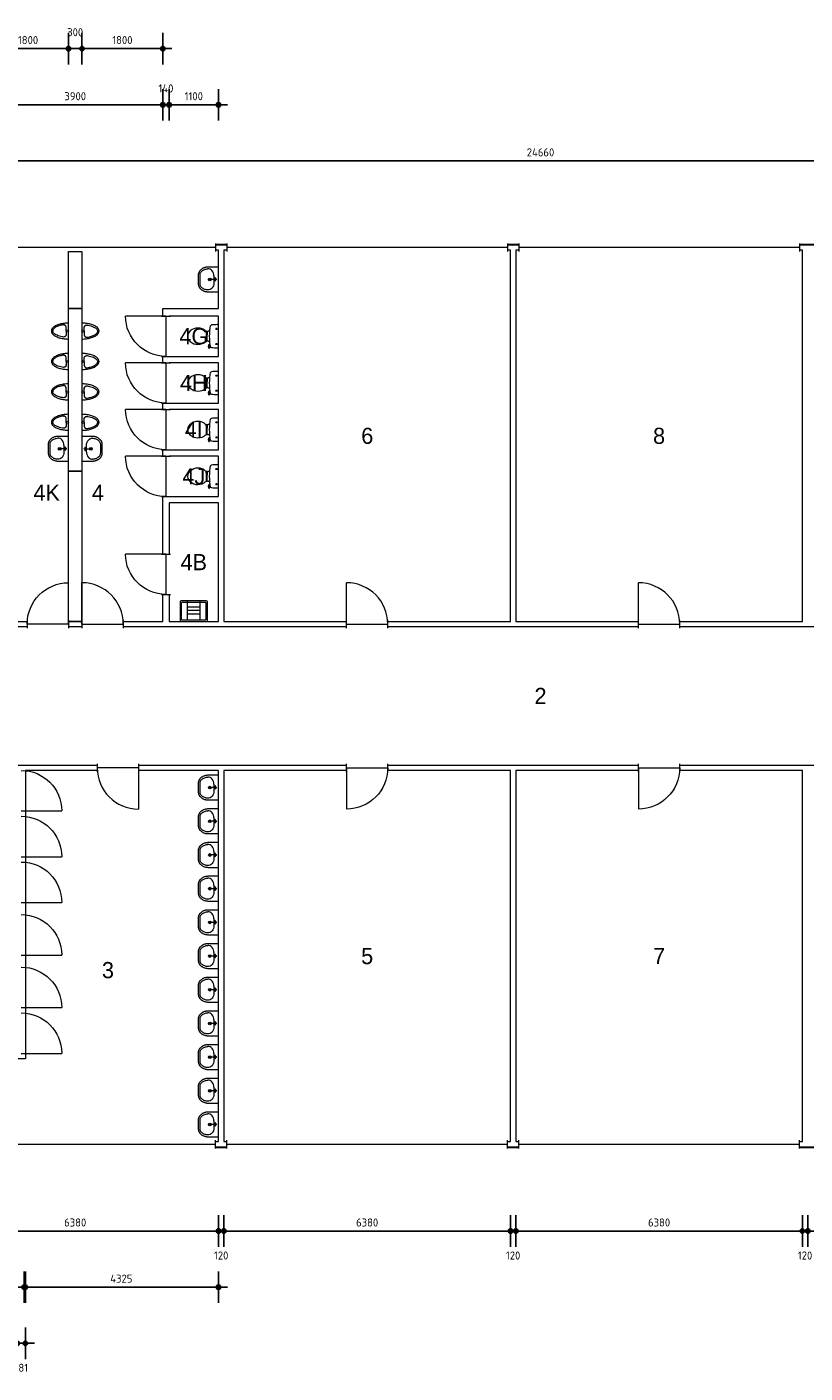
# Model space of a CAD drawing. Header units: millimetres. Extents: x 362177 to 5000048, y 157834 to 733119.
# Tile 63 of 152: x 646963 to 664288, y 286785 to 316762. Entities that reach past the tile are written whole.
import ezdxf
from ezdxf.enums import TextEntityAlignment as Align

# ---------------------------------------------------------------- set-up
doc = ezdxf.new("R2010")
doc.units = ezdxf.units.MM
doc.set_wipeout_variables(frame=1)
doc.layers.get('DEFPOINTS').update_dxf_attribs({"color": 255})
doc.layers.add('A--M$1A-_F123-', color=1, linetype='Continuous')
for name, color, linetype, lineweight in [('X-L21_C_buitenwanden', 7, 'Continuous', 30), ('X-L22_C_binnenwand', 7, 'Continuous', 13), ('X-L28_C_eiland ruimte', 7, 'Continuous', 13), ('X-L31_C_buitenwandopening', 1, 'Continuous', 5), ('X-L32_C_binnenwandopeningen', 3, 'Continuous', 5), ('X-L74_C_sanitair', 5, 'Continuous', 5), ('X-T22_C_ruimtelabel', 7, 'Continuous', 5)]:
    doc.layers.add(name, color=color, linetype=linetype, lineweight=lineweight)
doc.styles.add('ALFA-0_18', font='iso3098.shx', dxfattribs={"height": 180})
doc.dimstyles.new('ALFA-0_18', dxfattribs={"dimscale": 100, "dimtxt": 0.18, "dimasz": 1, "dimexe": 1.25, "dimexo": 0.625, "dimgap": 1, "dimtad": 1, "dimdec": 0, "dimzin": 0, "dimdsep": 46, "dimtxsty": 'ALFA-0_18', "dimblk": 'diminfradot', "dimblk1": 'diminfradot', "dimblk2": 'diminfradot', "dimsah": 1, "dimcen": 2.5, "dimse1": 1, "dimse2": 1, "dimclrd": 141, "dimclrt": 1, "dimadec": 0, "dimazin": 0, "dimtfac": 1, "dimtmove": 2, "dimatfit": 3, "dimldrblk": 'diminfrapyl', "dimfxl": 1, "dimtolj": 1, "dimtzin": 0, "dimarcsym": 0})

# ---------------------------------------------------------------- blocks, each defined once
blk = doc.blocks.new('diminfradot')
at = {"color": 0}
for p, q in [((0, -3.5), (0, 3.5)), ((-2, 0), (2, 0))]:
    blk.add_line(p, q, dxfattribs=at)
for radius in [0.5, 0.25]:
    blk.add_circle((0, 0), radius, dxfattribs=at)
blk = doc.blocks.new('*D785')
at = {"layer": 'A--M$1A-_F123-', "color": 141, "lineweight": -2, "transparency": 16777216}
blk.add_line((644948, 289948), (651128, 289948), dxfattribs=at)
at = {"layer": 'DEFPOINTS', "color": 0, "transparency": 16777216}
for p in [(644848, 291939), (651228, 291939), (651228, 289948)]:
    blk.add_point(p, dxfattribs=at)
at = {"layer": 'A--M$1A-_F123-', "color": 141, "lineweight": -2, "transparency": 16777216, "xscale": 100, "yscale": 100, "zscale": 100, "rotation": 180}
blk.add_blockref('diminfradot', (644848, 289948), dxfattribs=at)
at = {"layer": 'A--M$1A-_F123-', "color": 141, "lineweight": -2, "transparency": 16777216, "xscale": 100, "yscale": 100, "zscale": 100}
blk.add_blockref('diminfradot', (651228, 289948), dxfattribs=at)
at = {"layer": 'A--M$1A-_F123-', "color": 1, "transparency": 16777216, "insert": (648038, 290138), "char_height": 180, "attachment_point": 5, "style": 'ALFA-0_18'}
blk.add_mtext('\\A1;6380', dxfattribs=at)
blk = doc.blocks.new('diminfrapyl')
at = {"color": 0}
blk.add_solid([(0, 0), (-4, 0.7), (-4, -0.7)], dxfattribs=at)
blk = doc.blocks.new('*D786')
at = {"layer": 'A--M$1A-_F123-', "color": 141, "lineweight": -2, "transparency": 16777216}
for p, q in [((651128, 289948), (651028, 289948)), ((651228, 289948), (651348, 289948)), ((651448, 289948), (651548, 289948))]:
    blk.add_line(p, q, dxfattribs=at)
at = {"layer": 'DEFPOINTS', "color": 0, "transparency": 16777216}
for p in [(651228, 291939), (651348, 291939), (651348, 289948)]:
    blk.add_point(p, dxfattribs=at)
at = {"layer": 'A--M$1A-_F123-', "color": 141, "lineweight": -2, "transparency": 16777216, "xscale": 100, "yscale": 100, "zscale": 100}
blk.add_blockref('diminfradot', (651228, 289948), dxfattribs=at)
at = {"layer": 'A--M$1A-_F123-', "color": 141, "lineweight": -2, "transparency": 16777216, "xscale": 100, "yscale": 100, "zscale": 100, "rotation": 180}
blk.add_blockref('diminfradot', (651348, 289948), dxfattribs=at)
at = {"layer": 'A--M$1A-_F123-', "color": 1, "transparency": 16777216, "insert": (651288, 289403), "char_height": 180, "attachment_point": 5, "style": 'ALFA-0_18'}
blk.add_mtext('\\A1;120', dxfattribs=at)
blk = doc.blocks.new('*D787')
at = {"layer": 'A--M$1A-_F123-', "color": 141, "lineweight": -2, "transparency": 16777216}
blk.add_line((651448, 289948), (657628, 289948), dxfattribs=at)
at = {"layer": 'DEFPOINTS', "color": 0, "transparency": 16777216}
for p in [(651348, 291939), (657728, 291939), (657728, 289948)]:
    blk.add_point(p, dxfattribs=at)
at = {"layer": 'A--M$1A-_F123-', "color": 141, "lineweight": -2, "transparency": 16777216, "xscale": 100, "yscale": 100, "zscale": 100, "rotation": 180}
blk.add_blockref('diminfradot', (651348, 289948), dxfattribs=at)
at = {"layer": 'A--M$1A-_F123-', "color": 141, "lineweight": -2, "transparency": 16777216, "xscale": 100, "yscale": 100, "zscale": 100}
blk.add_blockref('diminfradot', (657728, 289948), dxfattribs=at)
at = {"layer": 'A--M$1A-_F123-', "color": 1, "transparency": 16777216, "insert": (654538, 290138), "char_height": 180, "attachment_point": 5, "style": 'ALFA-0_18'}
blk.add_mtext('\\A1;6380', dxfattribs=at)
blk = doc.blocks.new('*D788')
at = {"layer": 'A--M$1A-_F123-', "color": 141, "lineweight": -2, "transparency": 16777216}
for p, q in [((657628, 289948), (657528, 289948)), ((657728, 289948), (657848, 289948)), ((657948, 289948), (658048, 289948))]:
    blk.add_line(p, q, dxfattribs=at)
at = {"layer": 'DEFPOINTS', "color": 0, "transparency": 16777216}
for p in [(657728, 291939), (657848, 291939), (657848, 289948)]:
    blk.add_point(p, dxfattribs=at)
at = {"layer": 'A--M$1A-_F123-', "color": 141, "lineweight": -2, "transparency": 16777216, "xscale": 100, "yscale": 100, "zscale": 100}
blk.add_blockref('diminfradot', (657728, 289948), dxfattribs=at)
at = {"layer": 'A--M$1A-_F123-', "color": 141, "lineweight": -2, "transparency": 16777216, "xscale": 100, "yscale": 100, "zscale": 100, "rotation": 180}
blk.add_blockref('diminfradot', (657848, 289948), dxfattribs=at)
at = {"layer": 'A--M$1A-_F123-', "color": 1, "transparency": 16777216, "insert": (657788, 289403), "char_height": 180, "attachment_point": 5, "style": 'ALFA-0_18'}
blk.add_mtext('\\A1;120', dxfattribs=at)
blk = doc.blocks.new('*D789')
at = {"layer": 'A--M$1A-_F123-', "color": 141, "lineweight": -2, "transparency": 16777216}
blk.add_line((657948, 289948), (664128, 289948), dxfattribs=at)
at = {"layer": 'DEFPOINTS', "color": 0, "transparency": 16777216}
for p in [(657848, 291939), (664228, 291939), (664228, 289948)]:
    blk.add_point(p, dxfattribs=at)
at = {"layer": 'A--M$1A-_F123-', "color": 141, "lineweight": -2, "transparency": 16777216, "xscale": 100, "yscale": 100, "zscale": 100, "rotation": 180}
blk.add_blockref('diminfradot', (657848, 289948), dxfattribs=at)
at = {"layer": 'A--M$1A-_F123-', "color": 141, "lineweight": -2, "transparency": 16777216, "xscale": 100, "yscale": 100, "zscale": 100}
blk.add_blockref('diminfradot', (664228, 289948), dxfattribs=at)
at = {"layer": 'A--M$1A-_F123-', "color": 1, "transparency": 16777216, "insert": (661038, 290138), "char_height": 180, "attachment_point": 5, "style": 'ALFA-0_18'}
blk.add_mtext('\\A1;6380', dxfattribs=at)
blk = doc.blocks.new('*D790')
at = {"layer": 'A--M$1A-_F123-', "color": 141, "lineweight": -2, "transparency": 16777216}
for p, q in [((664128, 289948), (664028, 289948)), ((664228, 289948), (664348, 289948)), ((664448, 289948), (664548, 289948))]:
    blk.add_line(p, q, dxfattribs=at)
at = {"layer": 'DEFPOINTS', "color": 0, "transparency": 16777216}
for p in [(664228, 291939), (664348, 291939), (664348, 289948)]:
    blk.add_point(p, dxfattribs=at)
at = {"layer": 'A--M$1A-_F123-', "color": 141, "lineweight": -2, "transparency": 16777216, "xscale": 100, "yscale": 100, "zscale": 100}
blk.add_blockref('diminfradot', (664228, 289948), dxfattribs=at)
at = {"layer": 'A--M$1A-_F123-', "color": 141, "lineweight": -2, "transparency": 16777216, "xscale": 100, "yscale": 100, "zscale": 100, "rotation": 180}
blk.add_blockref('diminfradot', (664348, 289948), dxfattribs=at)
at = {"layer": 'A--M$1A-_F123-', "color": 1, "transparency": 16777216, "insert": (664288, 289403), "char_height": 180, "attachment_point": 5, "style": 'ALFA-0_18'}
blk.add_mtext('\\A1;120', dxfattribs=at)
blk = doc.blocks.new('*D791')
at = {"layer": 'A--M$1A-_F123-', "color": 141, "lineweight": -2, "transparency": 16777216}
blk.add_line((664448, 289948), (670628, 289948), dxfattribs=at)
at = {"layer": 'DEFPOINTS', "color": 0, "transparency": 16777216}
for p in [(664348, 291939), (670728, 291939), (670728, 289948)]:
    blk.add_point(p, dxfattribs=at)
at = {"layer": 'A--M$1A-_F123-', "color": 141, "lineweight": -2, "transparency": 16777216, "xscale": 100, "yscale": 100, "zscale": 100, "rotation": 180}
blk.add_blockref('diminfradot', (664348, 289948), dxfattribs=at)
at = {"layer": 'A--M$1A-_F123-', "color": 141, "lineweight": -2, "transparency": 16777216, "xscale": 100, "yscale": 100, "zscale": 100}
blk.add_blockref('diminfradot', (670728, 289948), dxfattribs=at)
at = {"layer": 'A--M$1A-_F123-', "color": 1, "transparency": 16777216, "insert": (667538, 290138), "char_height": 180, "attachment_point": 5, "style": 'ALFA-0_18'}
blk.add_mtext('\\A1;6380', dxfattribs=at)
blk = doc.blocks.new('*D850')
at = {"layer": 'A--M$1A-_F123-', "color": 141, "lineweight": -2, "transparency": 16777216}
blk.add_line((646168, 313779), (670628, 313779), dxfattribs=at)
at = {"layer": 'DEFPOINTS', "color": 0, "transparency": 16777216}
for p in [(670728, 313779), (646068, 300324), (670728, 300324)]:
    blk.add_point(p, dxfattribs=at)
at = {"layer": 'A--M$1A-_F123-', "color": 141, "lineweight": -2, "transparency": 16777216, "xscale": 100, "yscale": 100, "zscale": 100, "rotation": 180}
blk.add_blockref('diminfradot', (646068, 313779), dxfattribs=at)
at = {"layer": 'A--M$1A-_F123-', "color": 141, "lineweight": -2, "transparency": 16777216, "xscale": 100, "yscale": 100, "zscale": 100}
blk.add_blockref('diminfradot', (670728, 313779), dxfattribs=at)
at = {"layer": 'A--M$1A-_F123-', "color": 1, "transparency": 16777216, "insert": (658398, 313969), "char_height": 180, "attachment_point": 5, "style": 'ALFA-0_18'}
blk.add_mtext('\\A1;24660', dxfattribs=at)
blk = doc.blocks.new('*D796')
at = {"layer": 'A--M$1A-_F123-', "color": 141, "lineweight": -2, "transparency": 16777216}
blk.add_line((645998, 288698), (646828, 288698), dxfattribs=at)
at = {"layer": 'DEFPOINTS', "color": 0, "transparency": 16777216}
for p in [(645898, 293904), (646928, 293784), (646928, 288698)]:
    blk.add_point(p, dxfattribs=at)
at = {"layer": 'A--M$1A-_F123-', "color": 141, "lineweight": -2, "transparency": 16777216, "xscale": 100, "yscale": 100, "zscale": 100, "rotation": 180}
blk.add_blockref('diminfradot', (645898, 288698), dxfattribs=at)
at = {"layer": 'A--M$1A-_F123-', "color": 141, "lineweight": -2, "transparency": 16777216, "xscale": 100, "yscale": 100, "zscale": 100}
blk.add_blockref('diminfradot', (646928, 288698), dxfattribs=at)
at = {"layer": 'A--M$1A-_F123-', "color": 1, "transparency": 16777216, "insert": (646413, 288888), "char_height": 180, "attachment_point": 5, "style": 'ALFA-0_18'}
blk.add_mtext('\\A1;1030', dxfattribs=at)
blk = doc.blocks.new('*D797')
at = {"layer": 'A--M$1A-_F123-', "color": 141, "lineweight": -2, "transparency": 16777216}
blk.add_line((647003, 288698), (651128, 288698), dxfattribs=at)
at = {"layer": 'DEFPOINTS', "color": 0, "transparency": 16777216}
for p in [(646903, 293784), (651228, 291939), (651228, 288698)]:
    blk.add_point(p, dxfattribs=at)
at = {"layer": 'A--M$1A-_F123-', "color": 141, "lineweight": -2, "transparency": 16777216, "xscale": 100, "yscale": 100, "zscale": 100, "rotation": 180}
blk.add_blockref('diminfradot', (646903, 288698), dxfattribs=at)
at = {"layer": 'A--M$1A-_F123-', "color": 141, "lineweight": -2, "transparency": 16777216, "xscale": 100, "yscale": 100, "zscale": 100}
blk.add_blockref('diminfradot', (651228, 288698), dxfattribs=at)
at = {"layer": 'A--M$1A-_F123-', "color": 1, "transparency": 16777216, "insert": (649065, 288888), "char_height": 180, "attachment_point": 5, "style": 'ALFA-0_18'}
blk.add_mtext('\\A1;4325', dxfattribs=at)
blk = doc.blocks.new('*D799')
at = {"layer": 'A--M$1A-_F123-', "color": 141, "lineweight": -2, "transparency": 16777216}
for p, q in [((646647, 287448), (646547, 287448)), ((646747, 287448), (646928, 287448)), ((647028, 287448), (647128, 287448))]:
    blk.add_line(p, q, dxfattribs=at)
at = {"layer": 'DEFPOINTS', "color": 0, "transparency": 16777216}
for p in [(646747, 295929), (646928, 296094), (646928, 287448)]:
    blk.add_point(p, dxfattribs=at)
at = {"layer": 'A--M$1A-_F123-', "color": 141, "lineweight": -2, "transparency": 16777216, "xscale": 100, "yscale": 100, "zscale": 100}
blk.add_blockref('diminfradot', (646747, 287448), dxfattribs=at)
at = {"layer": 'A--M$1A-_F123-', "color": 141, "lineweight": -2, "transparency": 16777216, "xscale": 100, "yscale": 100, "zscale": 100, "rotation": 180}
blk.add_blockref('diminfradot', (646928, 287448), dxfattribs=at)
at = {"layer": 'A--M$1A-_F123-', "color": 1, "transparency": 16777216, "insert": (646837.5, 286903), "char_height": 180, "attachment_point": 5, "style": 'ALFA-0_18'}
blk.add_mtext('\\A1;181', dxfattribs=at)
blk = doc.blocks.new('*D871')
at = {"layer": 'A--M$1A-_F123-', "color": 141, "lineweight": -2, "transparency": 16777216}
blk.add_line((646188, 315029), (649888, 315029), dxfattribs=at)
at = {"layer": 'DEFPOINTS', "color": 0, "transparency": 16777216}
for p in [(649988, 315029), (646088, 303524), (649988, 303524)]:
    blk.add_point(p, dxfattribs=at)
at = {"layer": 'A--M$1A-_F123-', "color": 141, "lineweight": -2, "transparency": 16777216, "xscale": 100, "yscale": 100, "zscale": 100, "rotation": 180}
blk.add_blockref('diminfradot', (646088, 315029), dxfattribs=at)
at = {"layer": 'A--M$1A-_F123-', "color": 141, "lineweight": -2, "transparency": 16777216, "xscale": 100, "yscale": 100, "zscale": 100}
blk.add_blockref('diminfradot', (649988, 315029), dxfattribs=at)
at = {"layer": 'A--M$1A-_F123-', "color": 1, "transparency": 16777216, "insert": (648038, 315219), "char_height": 180, "attachment_point": 5, "style": 'ALFA-0_18'}
blk.add_mtext('\\A1;3900', dxfattribs=at)
blk = doc.blocks.new('*D872')
at = {"layer": 'A--M$1A-_F123-', "color": 141, "lineweight": -2, "transparency": 16777216}
for p, q in [((649888, 315029), (649788, 315029)), ((649988, 315029), (650128, 315029)), ((650228, 315029), (650328, 315029))]:
    blk.add_line(p, q, dxfattribs=at)
at = {"layer": 'DEFPOINTS', "color": 0, "transparency": 16777216}
for p in [(650128, 315029), (649988, 303524), (650128, 303524)]:
    blk.add_point(p, dxfattribs=at)
at = {"layer": 'A--M$1A-_F123-', "color": 141, "lineweight": -2, "transparency": 16777216, "xscale": 100, "yscale": 100, "zscale": 100}
blk.add_blockref('diminfradot', (649988, 315029), dxfattribs=at)
at = {"layer": 'A--M$1A-_F123-', "color": 141, "lineweight": -2, "transparency": 16777216, "xscale": 100, "yscale": 100, "zscale": 100, "rotation": 180}
blk.add_blockref('diminfradot', (650128, 315029), dxfattribs=at)
at = {"layer": 'A--M$1A-_F123-', "color": 1, "transparency": 16777216, "insert": (650058, 315394), "char_height": 180, "attachment_point": 5, "style": 'ALFA-0_18'}
blk.add_mtext('\\A1;140', dxfattribs=at)
blk = doc.blocks.new('*D873')
at = {"layer": 'A--M$1A-_F123-', "color": 141, "lineweight": -2, "transparency": 16777216}
blk.add_line((650228, 315029), (651128, 315029), dxfattribs=at)
at = {"layer": 'DEFPOINTS', "color": 0, "transparency": 16777216}
for p in [(651228, 315029), (650128, 303524), (651228, 303524)]:
    blk.add_point(p, dxfattribs=at)
at = {"layer": 'A--M$1A-_F123-', "color": 141, "lineweight": -2, "transparency": 16777216, "xscale": 100, "yscale": 100, "zscale": 100, "rotation": 180}
blk.add_blockref('diminfradot', (650128, 315029), dxfattribs=at)
at = {"layer": 'A--M$1A-_F123-', "color": 141, "lineweight": -2, "transparency": 16777216, "xscale": 100, "yscale": 100, "zscale": 100}
blk.add_blockref('diminfradot', (651228, 315029), dxfattribs=at)
at = {"layer": 'A--M$1A-_F123-', "color": 1, "transparency": 16777216, "insert": (650678, 315219), "char_height": 180, "attachment_point": 5, "style": 'ALFA-0_18'}
blk.add_mtext('\\A1;1100', dxfattribs=at)
blk = doc.blocks.new('*D928')
at = {"layer": 'A--M$1A-_F123-', "color": 141, "lineweight": -2, "transparency": 16777216}
blk.add_line((616068, 311689), (616068, 310589), dxfattribs=at)
at = {"layer": 'DEFPOINTS', "color": 0, "transparency": 16777216}
for p in [(644848, 311789), (616068, 310489), (647888, 310489)]:
    blk.add_point(p, dxfattribs=at)
at = {"layer": 'A--M$1A-_F123-', "color": 141, "lineweight": -2, "transparency": 16777216, "xscale": 100, "yscale": 100, "zscale": 100}
for p, rotation in [((616068, 311789), 90), ((616068, 310489), 270)]:
    blk.add_blockref('diminfradot', p, dxfattribs=dict(at, rotation=rotation))
at = {"layer": 'A--M$1A-_F123-', "color": 1, "transparency": 16777216, "insert": (615878, 311139), "char_height": 180, "attachment_point": 5, "rotation": 90, "style": 'ALFA-0_18'}
blk.add_mtext('\\A1;1300', dxfattribs=at)
blk = doc.blocks.new('*D929')
at = {"layer": 'A--M$1A-_F123-', "color": 141, "lineweight": -2, "transparency": 16777216}
blk.add_line((616068, 310389), (616068, 306969), dxfattribs=at)
at = {"layer": 'DEFPOINTS', "color": 0, "transparency": 16777216}
for p in [(647888, 310489), (616068, 306869), (647888, 306869)]:
    blk.add_point(p, dxfattribs=at)
at = {"layer": 'A--M$1A-_F123-', "color": 141, "lineweight": -2, "transparency": 16777216, "xscale": 100, "yscale": 100, "zscale": 100}
for p, rotation in [((616068, 310489), 90), ((616068, 306869), 270)]:
    blk.add_blockref('diminfradot', p, dxfattribs=dict(at, rotation=rotation))
at = {"layer": 'A--M$1A-_F123-', "color": 1, "transparency": 16777216, "insert": (615878, 308679), "char_height": 180, "attachment_point": 5, "rotation": 90, "style": 'ALFA-0_18'}
blk.add_mtext('\\A1;3620', dxfattribs=at)
blk = doc.blocks.new('*D930')
at = {"layer": 'A--M$1A-_F123-', "color": 141, "lineweight": -2, "transparency": 16777216}
blk.add_line((616068, 306769), (616068, 303624), dxfattribs=at)
at = {"layer": 'DEFPOINTS', "color": 0, "transparency": 16777216}
for p in [(647888, 306869), (616068, 303524), (646088, 303524)]:
    blk.add_point(p, dxfattribs=at)
at = {"layer": 'A--M$1A-_F123-', "color": 141, "lineweight": -2, "transparency": 16777216, "xscale": 100, "yscale": 100, "zscale": 100}
for p, rotation in [((616068, 306869), 90), ((616068, 303524), 270)]:
    blk.add_blockref('diminfradot', p, dxfattribs=dict(at, rotation=rotation))
at = {"layer": 'A--M$1A-_F123-', "color": 1, "transparency": 16777216, "insert": (615878, 305196.5), "char_height": 180, "attachment_point": 5, "rotation": 90, "style": 'ALFA-0_18'}
blk.add_mtext('\\A1;3345', dxfattribs=at)
blk = doc.blocks.new('*D931')
at = {"layer": 'A--M$1A-_F123-', "color": 141, "lineweight": -2, "transparency": 16777216}
blk.add_line((614818, 311689), (614818, 303624), dxfattribs=at)
at = {"layer": 'DEFPOINTS', "color": 0, "transparency": 16777216}
for p in [(651348, 311789), (614818, 303524), (651348, 303524)]:
    blk.add_point(p, dxfattribs=at)
at = {"layer": 'A--M$1A-_F123-', "color": 141, "lineweight": -2, "transparency": 16777216, "xscale": 100, "yscale": 100, "zscale": 100}
for p, rotation in [((614818, 311789), 90), ((614818, 303524), 270)]:
    blk.add_blockref('diminfradot', p, dxfattribs=dict(at, rotation=rotation))
at = {"layer": 'A--M$1A-_F123-', "color": 1, "transparency": 16777216, "insert": (614628, 307656.5), "char_height": 180, "attachment_point": 5, "rotation": 90, "style": 'ALFA-0_18'}
blk.add_mtext('\\A1;8265', dxfattribs=at)
blk = doc.blocks.new('*D932')
at = {"layer": 'A--M$1A-_F123-', "color": 141, "lineweight": -2, "transparency": 16777216}
for p, q in [((614818, 303624), (614818, 303724)), ((614818, 303524), (614818, 303404)), ((614818, 303304), (614818, 303204))]:
    blk.add_line(p, q, dxfattribs=at)
at = {"layer": 'DEFPOINTS', "color": 0, "transparency": 16777216}
for p in [(614818, 303404), (646068, 303404), (651348, 303524)]:
    blk.add_point(p, dxfattribs=at)
at = {"layer": 'A--M$1A-_F123-', "color": 141, "lineweight": -2, "transparency": 16777216, "xscale": 100, "yscale": 100, "zscale": 100}
for p, rotation in [((614818, 303524), 270), ((614818, 303404), 90)]:
    blk.add_blockref('diminfradot', p, dxfattribs=dict(at, rotation=rotation))
at = {"layer": 'A--M$1A-_F123-', "color": 1, "transparency": 16777216, "insert": (614453, 303464), "char_height": 180, "attachment_point": 5, "rotation": 90, "style": 'ALFA-0_18'}
blk.add_mtext('\\A1;120', dxfattribs=at)
blk = doc.blocks.new('*D934')
at = {"layer": 'A--M$1A-_F123-', "color": 141, "lineweight": -2, "transparency": 16777216}
for p, q in [((614818, 300424), (614818, 300524)), ((614818, 300324), (614818, 300204)), ((614818, 300104), (614818, 300004))]:
    blk.add_line(p, q, dxfattribs=at)
at = {"layer": 'DEFPOINTS', "color": 0, "transparency": 16777216}
for p in [(614818, 300204), (646068, 300324), (651348, 300204)]:
    blk.add_point(p, dxfattribs=at)
at = {"layer": 'A--M$1A-_F123-', "color": 141, "lineweight": -2, "transparency": 16777216, "xscale": 100, "yscale": 100, "zscale": 100}
for p, rotation in [((614818, 300324), 270), ((614818, 300204), 90)]:
    blk.add_blockref('diminfradot', p, dxfattribs=dict(at, rotation=rotation))
at = {"layer": 'A--M$1A-_F123-', "color": 1, "transparency": 16777216, "insert": (614453, 300264), "char_height": 180, "attachment_point": 5, "rotation": 90, "style": 'ALFA-0_18'}
blk.add_mtext('\\A1;120', dxfattribs=at)
blk = doc.blocks.new('*D935')
at = {"layer": 'A--M$1A-_F123-', "color": 141, "lineweight": -2, "transparency": 16777216}
blk.add_line((614818, 300104), (614818, 292039), dxfattribs=at)
at = {"layer": 'DEFPOINTS', "color": 0, "transparency": 16777216}
for p in [(651348, 300204), (614818, 291939), (651348, 291939)]:
    blk.add_point(p, dxfattribs=at)
at = {"layer": 'A--M$1A-_F123-', "color": 141, "lineweight": -2, "transparency": 16777216, "xscale": 100, "yscale": 100, "zscale": 100}
for p, rotation in [((614818, 300204), 90), ((614818, 291939), 270)]:
    blk.add_blockref('diminfradot', p, dxfattribs=dict(at, rotation=rotation))
at = {"layer": 'A--M$1A-_F123-', "color": 1, "transparency": 16777216, "insert": (614628, 296071.5), "char_height": 180, "attachment_point": 5, "rotation": 90, "style": 'ALFA-0_18'}
blk.add_mtext('\\A1;8265', dxfattribs=at)
blk = doc.blocks.new('*D782')
at = {"layer": 'A--M$1A-_F123-', "color": 141, "lineweight": -2, "transparency": 16777216}
blk.add_line((646188, 316279), (647788, 316279), dxfattribs=at)
at = {"layer": 'DEFPOINTS', "color": 0, "transparency": 16777216}
for p in [(647888, 316279), (646088, 310489), (647888, 310489)]:
    blk.add_point(p, dxfattribs=at)
at = {"layer": 'A--M$1A-_F123-', "color": 141, "lineweight": -2, "transparency": 16777216, "xscale": 100, "yscale": 100, "zscale": 100, "rotation": 180}
blk.add_blockref('diminfradot', (646088, 316279), dxfattribs=at)
at = {"layer": 'A--M$1A-_F123-', "color": 141, "lineweight": -2, "transparency": 16777216, "xscale": 100, "yscale": 100, "zscale": 100}
blk.add_blockref('diminfradot', (647888, 316279), dxfattribs=at)
at = {"layer": 'A--M$1A-_F123-', "color": 1, "transparency": 16777216, "insert": (646988, 316469), "char_height": 180, "attachment_point": 5, "style": 'ALFA-0_18'}
blk.add_mtext('\\A1;1800', dxfattribs=at)
blk = doc.blocks.new('*D783')
at = {"layer": 'A--M$1A-_F123-', "color": 141, "lineweight": -2, "transparency": 16777216}
for p, q in [((647788, 316279), (647688, 316279)), ((647888, 316279), (648188, 316279)), ((648288, 316279), (648388, 316279))]:
    blk.add_line(p, q, dxfattribs=at)
at = {"layer": 'DEFPOINTS', "color": 0, "transparency": 16777216}
for p in [(648188, 316279), (647888, 310489), (648188, 310489)]:
    blk.add_point(p, dxfattribs=at)
at = {"layer": 'A--M$1A-_F123-', "color": 141, "lineweight": -2, "transparency": 16777216, "xscale": 100, "yscale": 100, "zscale": 100}
blk.add_blockref('diminfradot', (647888, 316279), dxfattribs=at)
at = {"layer": 'A--M$1A-_F123-', "color": 141, "lineweight": -2, "transparency": 16777216, "xscale": 100, "yscale": 100, "zscale": 100, "rotation": 180}
blk.add_blockref('diminfradot', (648188, 316279), dxfattribs=at)
at = {"layer": 'A--M$1A-_F123-', "color": 1, "transparency": 16777216, "insert": (648038, 316644), "char_height": 180, "attachment_point": 5, "style": 'ALFA-0_18'}
blk.add_mtext('\\A1;300', dxfattribs=at)
blk = doc.blocks.new('*D784')
at = {"layer": 'A--M$1A-_F123-', "color": 141, "lineweight": -2, "transparency": 16777216}
blk.add_line((648288, 316279), (649888, 316279), dxfattribs=at)
at = {"layer": 'DEFPOINTS', "color": 0, "transparency": 16777216}
for p in [(649988, 316279), (648188, 310489), (649988, 310489)]:
    blk.add_point(p, dxfattribs=at)
at = {"layer": 'A--M$1A-_F123-', "color": 141, "lineweight": -2, "transparency": 16777216, "xscale": 100, "yscale": 100, "zscale": 100, "rotation": 180}
blk.add_blockref('diminfradot', (648188, 316279), dxfattribs=at)
at = {"layer": 'A--M$1A-_F123-', "color": 141, "lineweight": -2, "transparency": 16777216, "xscale": 100, "yscale": 100, "zscale": 100}
blk.add_blockref('diminfradot', (649988, 316279), dxfattribs=at)
at = {"layer": 'A--M$1A-_F123-', "color": 1, "transparency": 16777216, "insert": (649088, 316469), "char_height": 180, "attachment_point": 5, "style": 'ALFA-0_18'}
blk.add_mtext('\\A1;1800', dxfattribs=at)
blk = doc.blocks.new('DVDVB_32_-S-_Raam')
at = {"linetype": 'Continuous', "lineweight": 13}
blk.add_wipeout([(0, 0.5), (1, 0.5), (1, -0.5), (0, -0.5)], dxfattribs=at)
at = {"color": 1, "linetype": 'ByBlock', "lineweight": -2}
for p, q in [((0, -0.5), (0, 0.5)), ((1, -0.5), (1, 0.5)), ((0, 0), (1, 0))]:
    blk.add_line(p, q, dxfattribs=at)
blk = doc.blocks.new('DVDVB_32_-S-_Deur')
at = {"linetype": 'Continuous', "lineweight": 13}
blk.add_wipeout([(0, -0.5), (1, -0.5), (1, 0.5), (0, 0.5)], dxfattribs=at)
at = {"color": 0, "linetype": 'ByBlock', "lineweight": -2}
for p, q in [((0, -0.5), (0, 0.5)), ((1, -0.5), (1, 0.5)), ((0, 0), (1, 0))]:
    blk.add_line(p, q, dxfattribs=at)
blk = doc.blocks.new('DVDVB_32_-S-_DraairichtingEnkel')
at = {"color": 0, "linetype": 'ByBlock', "lineweight": -2}
blk.add_line((0, 0), (0, 1), dxfattribs=at)
blk.add_arc((0, 0), 1, 0, 90, dxfattribs=at)
blk = doc.blocks.new('DVDVB_74_-S-_Toilet')
at = {"color": 0, "linetype": 'ByBlock', "lineweight": -2}
for p, q in [((248, 0), (-248, 0)), ((-143, -45), (-184, -45)), ((-163, -66), (-163, -24)), ((-111, -200), (-111, -230)), ((-101, -271), (-101, -250)), ((-101, -250), (-57, -250)), ((-67, -250), (-67, -268)), ((-57, -250), (-57, -267)), ((-57, -255), (-35, -255)), ((-35, -255), (-35, -260)), ((-35, -260), (35, -260)), ((35, -255), (35, -260)), ((57, -255), (35, -255)), ((57, -250), (57, -266)), ((101, -250), (57, -250)), ((67, -250), (67, -267)), ((101, -270), (101, -250)), ((111, -230), (111, -200)), ((193, -45), (152, -45)), ((173, -65), (173, -25)), ((178, -192), (183, -206)), ((181, -202), (210, -196)), ((211, -197), (208, -187)), ((262, -216), (210, -224)), ((222, -205), (259, -200)), ((264, -204), (266, -210))]:
    blk.add_line(p, q, dxfattribs=at)
for centre in [(-163, -46), (173, -46)]:
    blk.add_circle(centre, 12, dxfattribs=at)
for centre, radius, start, end in [((-214, -28), 43.4, 141.7698, 181.0192), ((892, -28), 1150, 180, 186.3309), ((-217, -151), 34, 186.3309, 259.2904), ((0, 994), 1200, 259.2904, 264.6981), ((-240, -231), 129, 326.1571, 0), ((-101, -292), 20, 96.9358, 142.58), ((0, 992), 1197, 264.6981, 275.3019), ((9, -1192), 926, 84.3005, 96.9358), ((99, -290), 20, 37.7817, 84.3005), ((0, 994), 1200, 275.3019, 280.7271), ((240, -231), 129, 180, 213.8429), ((207, -200), 25, 195.9272, 278.4779), ((220, -196), 10, 191.8886, 277.2238), ((217, -152), 33.5, 280.7271, 353.6509), ((214, -28), 43.4, 358.9808, 38.2302), ((-893, -28), 1150, 353.6509, 0), ((260, -206), 5, 15.7398, 97.2238), ((261, -212), 5, 278.4779, 15.7398), ((80, -457), 263, 148.9077, 230.8792), ((241, -554), 450, 146.1571, 148.9077), ((-81, -457), 263, 309.1208, 31.0923), ((-241, -554), 450, 31.0923, 33.8429), ((0, -556), 135, 230.8792, 309.1208)]:
    blk.add_arc(centre, radius, start, end, dxfattribs=at)
blk = doc.blocks.new('DVDVB_74_-S-_Urinoir')
at = {"color": 0, "linetype": 'ByBlock', "lineweight": -2}
blk.add_circle((0, -25), 25, dxfattribs=at)
blk.add_open_spline([(177, 0), (0, 0), (-178, 0)], degree=2, dxfattribs=at)
for points, weights, knots in [([(-178, 0), (-178, -380), (0, -380), (177, -380), (177, 0)], [1, 0.707106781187, 1, 0.707106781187, 1], [0, 0, 0, 0.25, 0.25, 0.5, 0.5, 0.5]), ([(-1, -50), (-41, -50), (-81, -50), (-140, -50), (-140, -110), (-141, -111), (-141, -113), (-140, -113), (-140, -113), (-106, -344), (-4, -350)], [1, 1, 1, 0.707106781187, 1, 1, 1, 1, 1, 0.817166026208, 0.992380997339], [0, 0, 0, 0.2, 0.2, 0.4, 0.4, 0.6, 0.6, 0.8, 0.8, 0.9958328, 0.9958328, 0.9958328]), ([(-7, -50), (32, -50), (71, -50), (72, -50), (72, -50), (132, -50), (132, -110), (132, -110), (131, -110), (131, -111), (131, -113), (132, -113), (132, -113), (99, -344), (-4, -350)], [1, 1, 1, 1, 1, 0.707106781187, 1, 1, 1, 1, 1, 1, 1, 0.817166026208, 0.992380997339], [0, 0, 0, 0.1428571, 0.1428571, 0.2857143, 0.2857143, 0.4285714, 0.4285714, 0.5714286, 0.5714286, 0.7142857, 0.7142857, 0.8571429, 0.8571429, 0.9970234, 0.9970234, 0.9970234])]:
    blk.add_rational_spline(points, weights, degree=2, knots=knots, dxfattribs=at)
blk = doc.blocks.new('DVDVB_74_-S-_Wasbak')
at = {"color": 0, "linetype": 'ByBlock', "lineweight": -2}
for p, q in [((-79, -100), (79, -100)), ((0, -65), (-45, -82)), ((-37, -64), (-29, -89)), ((0, -65), (0, -153)), ((0, -65), (45, -82)), ((37, -64), (29, -89))]:
    blk.add_line(p, q, dxfattribs=at)
for centre, radius in [((0, -196), 30), ((0, -196), 20), ((0, -66), 17.5)]:
    blk.add_circle(centre, radius, dxfattribs=at)
blk.add_ellipse((-96, -211), major_axis=(136, 40), ratio=0.751905, start_param=1.224555, end_param=2.997882, dxfattribs=at)
at = {"color": 0, "linetype": 'ByBlock', "lineweight": -2, "extrusion": (0, 0, -1)}
blk.add_ellipse((96, -211), major_axis=(-136, 40), ratio=0.751905, start_param=1.224555, end_param=2.997882, dxfattribs=at)
at = {"color": 0, "linetype": 'ByBlock', "lineweight": -2}
for points in [[(-275, 0), (-275, -118), (-275, -235)], [(275, 0), (0, 0), (-275, 0)], [(275, -236), (275, -118), (275, 0)], [(-92, -451), (0, -450), (91, -450)]]:
    blk.add_open_spline(points, degree=2, dxfattribs=at)
for points in [[(-275, -235), (-270, -456), (-92, -451)], [(91, -450), (270, -456), (275, -236)]]:
    blk.add_rational_spline(points, [1, 0.707108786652, 1], degree=2, dxfattribs=at)
blk.add_rational_spline([(235, -235), (231, -415), (92, -411), (92, -410), (91, -410), (0, -410), (-91, -410), (-92, -410), (-93, -411), (-231, -415), (-235, -235)], [1, 0.707108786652, 1, 1, 1, 1, 1, 1, 1, 0.707108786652, 1], degree=2, knots=[0, 0, 0, 0.2, 0.2, 0.4, 0.4, 0.6, 0.6, 0.8, 0.8, 1, 1, 1], dxfattribs=at)
blk = doc.blocks.new('DVDVB_74_-S-_Uitstortgootsteen')
at = {"color": 0, "linetype": 'ByBlock', "lineweight": -2}
for p, q in [((305, 0), (-305, 0)), ((-305, 0), (-305, -430)), ((305, -430), (305, 0)), ((270, -35), (-270, -35)), ((-270, -415), (-270, -35)), ((-140, -35), (-140, -460)), ((140, -172), (-140, -172)), ((140, -247), (-140, -247)), ((140, -35), (140, -460)), ((270, -35), (270, -415)), ((-275, -460), (275, -460)), ((260, -425), (-260, -425)), ((140, -322), (-140, -322))]:
    blk.add_line(p, q, dxfattribs=at)
for centre, radius, start, end in [((-275, -430), 30, 180, 270), ((-260, -415), 10, 180, 270), ((260, -415), 10, 270, 0), ((275, -430), 30, 270, 0)]:
    blk.add_arc(centre, radius, start, end, dxfattribs=at)

msp = doc.modelspace()

# ---------------------------------------------------------------- linework, layer by layer
at = {"layer": 'X-L21_C_buitenwanden'}
msp.add_lwpolyline([(696848, 311909), (644728, 311909), (644728, 312529), (644308, 312529), (644308, 308899), (637868, 308899), (637868, 310400), (637448, 310400), (637448, 309584), (621488, 309584), (621488, 310400), (621068, 310400), (621068, 293329), (621488, 293328), (621488, 294144), (637448, 294144), (637448, 293329), (637868, 293329), (637868, 294829), (644308, 294829), (644308, 291199), (644728, 291199), (644728, 291819), (696848, 291819)], dxfattribs=at)
at = {"layer": 'X-L22_C_binnenwand'}
for points in [[(644848, 311789), (644848, 310489), (646088, 310489), (646088, 303524), (649988, 303524), (649988, 310489), (651228, 310489), (651228, 311789)], [(651348, 311789), (651348, 303524), (657733, 303524), (657733, 311789)], [(657848, 311789), (657848, 303524), (664228, 303524), (664228, 311789)], [(650128, 309424), (651228, 309424), (651228, 310324), (650128, 310324)], [(650128, 309284), (650128, 308384), (651228, 308384), (651228, 309284)], [(650128, 308244), (650128, 307344), (651228, 307344), (651228, 308244)], [(650128, 307204), (650128, 306304), (651228, 306304), (651228, 307204)], [(650128, 303524), (651228, 303524), (651228, 306164), (650128, 306164)], [(644848, 291939), (651228, 291939), (651228, 300204), (646928, 300204), (646928, 293784), (644848, 293784)], [(651348, 291939), (657728, 291939), (657728, 300204), (651348, 300204)], [(657848, 300204), (657848, 291939), (664228, 291939), (664228, 300204)]]:
    msp.add_lwpolyline(points, close=True, dxfattribs=at)
msp.add_lwpolyline([(646068, 300564), (646068, 300324), (670728, 300324), (670728, 303404), (646068, 303404), (646068, 303164)], dxfattribs=at)
at = {"layer": 'X-L28_C_eiland ruimte'}
for points in [[(647888, 306869), (647888, 310489), (648188, 310489), (648188, 306869)], [(647888, 303524), (647888, 306869), (648188, 306869), (648188, 303524)]]:
    msp.add_lwpolyline(points, close=True, dxfattribs=at)

# ---------------------------------------------------------------- block references
at = {"layer": 'X-L32_C_binnenwandopeningen', "xscale": 900, "yscale": -900, "rotation": 90}
for p in [(646838, 299304), (646837.5, 298284), (646837.5, 297264), (646837.5, 296094), (646837.5, 294924), (646837.5, 293904)]:
    msp.add_blockref('DVDVB_32_-S-_DraairichtingEnkel', p, dxfattribs=at)
at = {"layer": 'X-L74_C_sanitair', "xscale": 0.9999983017, "yscale": 0.9999983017}
for name, p, rotation in [('DVDVB_74_-S-_Wasbak', (651228, 311139), 270), ('DVDVB_74_-S-_Urinoir', (647888, 309989), 270), ('DVDVB_74_-S-_Urinoir', (648188, 309990), 90), ('DVDVB_74_-S-_Toilet', (651228, 309874), 270), ('DVDVB_74_-S-_Urinoir', (647888, 309312), 270), ('DVDVB_74_-S-_Urinoir', (648188, 309312), 90), ('DVDVB_74_-S-_Toilet', (651228, 308834), 270), ('DVDVB_74_-S-_Urinoir', (647888, 308635), 270), ('DVDVB_74_-S-_Urinoir', (648188, 308635), 90), ('DVDVB_74_-S-_Toilet', (651228, 307794), 270), ('DVDVB_74_-S-_Wasbak', (647888, 307369), 270), ('DVDVB_74_-S-_Wasbak', (648188, 307369), 90), ('DVDVB_74_-S-_Toilet', (651228, 306754), 270), ('DVDVB_74_-S-_Wasbak', (651228, 299822), 270), ('DVDVB_74_-S-_Wasbak', (651228, 299072), 270), ('DVDVB_74_-S-_Wasbak', (651228, 298322), 270), ('DVDVB_74_-S-_Wasbak', (651228, 297572), 270), ('DVDVB_74_-S-_Wasbak', (651228, 296822), 270), ('DVDVB_74_-S-_Wasbak', (651228, 296072), 270), ('DVDVB_74_-S-_Wasbak', (651228, 295322), 270), ('DVDVB_74_-S-_Wasbak', (651228, 294572), 270), ('DVDVB_74_-S-_Wasbak', (651228, 293822), 270), ('DVDVB_74_-S-_Wasbak', (651228, 293072), 270)]:
    msp.add_blockref(name, p, dxfattribs=dict(at, rotation=rotation))
at = {"layer": 'X-L74_C_sanitair'}
for name, p, rotation in [('DVDVB_74_-S-_Urinoir', (647888, 307957.6), 270), ('DVDVB_74_-S-_Urinoir', (648188, 307958), 90), ('DVDVB_74_-S-_Uitstortgootsteen', (650678, 303524), 180)]:
    msp.add_blockref(name, p, dxfattribs=dict(at, rotation=rotation))

# ---------------------------------------------------------------- texts
at = {"layer": 'X-T22_C_ruimtelabel'}
for s, p in [('4G', (650678, 309874)), ('4H', (650678, 308834)), ('4I', (650678, 307794)), ('6', (654540.5, 307656.5)), ('8', (661038, 307656.5)), ('4J', (650678, 306754)), ('4K', (647402.6, 306391.2)), ('4', (648542.6, 306391.2)), ('4B', (650678, 304844)), ('2', (658398, 301864)), ('5', (654538, 296071.5)), ('7', (661038, 296071.5)), ('3', (648767.1, 295758.7))]:
    msp.add_text(s, height=360, dxfattribs=at).set_placement(p, align=Align.MIDDLE_CENTER)

# ---------------------------------------------------------------- dimensions: what is measured, and where the dimension line sits
at = {"layer": 'A--M$1A-_F123-'}
for base, p1, p2, picture, middle in [((647888, 316279), (646088, 310489), (647888, 310489), '*D782', (646988, 316469)), ((648188, 316279), (647888, 310489), (648188, 310489), '*D783', (648038, 316644)), ((649988, 316279), (648188, 310489), (649988, 310489), '*D784', (649088, 316469)), ((649988, 315029), (646088, 303524), (649988, 303524), '*D871', (648038, 315219)), ((650128, 315029), (649988, 303524), (650128, 303524), '*D872', (650058, 315394)), ((651228, 315029), (650128, 303524), (651228, 303524), '*D873', (650678, 315219)), ((670728, 313779), (646068, 300324), (670728, 300324), '*D850', (658398, 313969))]:
    dim = msp.add_linear_dim(base=base, p1=p1, p2=p2, dimstyle='ALFA-0_18', dxfattribs=at)
    dim.commit()
    dim.dimension.update_dxf_attribs({"geometry": picture, "text_midpoint": middle})
for base, p1, p2, picture, middle in [((614818, 303524), (651348, 311789), (651348, 303524), '*D931', (614628, 307656.5)), ((616068, 310489), (644848, 311789), (647888, 310489), '*D928', (615878, 311139)), ((616068, 306869), (647888, 310489), (647888, 306869), '*D929', (615878, 308679)), ((616068, 303524), (647888, 306869), (646088, 303524), '*D930', (615878, 305196.5)), ((614818, 303404), (651348, 303524), (646068, 303404), '*D932', (614453, 303464)), ((614818, 300204), (646068, 300324), (651348, 300204), '*D934', (614453, 300264)), ((614818, 291939), (651348, 300204), (651348, 291939), '*D935', (614628, 296071.5))]:
    dim = msp.add_linear_dim(base=base, p1=p1, p2=p2, angle=90, dimstyle='ALFA-0_18', override={"dimclrd": 141}, dxfattribs=at)
    dim.commit()
    dim.dimension.update_dxf_attribs({"geometry": picture, "text_midpoint": middle})
for base, p1, p2, picture, middle in [((646928, 287448), (646747, 295929), (646928, 296094), '*D799', (646837.5, 286903)), ((646928, 288698), (645898, 293904), (646928, 293784), '*D796', (646413, 288888)), ((651228, 288698), (646903, 293784), (651228, 291939), '*D797', (649065.5, 288888)), ((651228, 289948), (644848, 291939), (651228, 291939), '*D785', (648038, 290138)), ((651348, 289948), (651228, 291939), (651348, 291939), '*D786', (651288, 289403)), ((657728, 289948), (651348, 291939), (657728, 291939), '*D787', (654538, 290138)), ((657848, 289948), (657728, 291939), (657848, 291939), '*D788', (657788, 289403)), ((664228, 289948), (657848, 291939), (664228, 291939), '*D789', (661038, 290138)), ((664348, 289948), (664228, 291939), (664348, 291939), '*D790', (664288, 289403)), ((670728, 289948), (664348, 291939), (670728, 291939), '*D791', (667538, 290138))]:
    dim = msp.add_linear_dim(base=base, p1=p1, p2=p2, dimstyle='ALFA-0_18', override={"dimclrd": 141}, dxfattribs=at)
    dim.commit()
    dim.dimension.update_dxf_attribs({"geometry": picture, "text_midpoint": middle})

# ---------------------------------------------------------------- next in the draw order: block references
at = {"layer": 'X-L31_C_buitenwandopening', "xscale": 6249.99, "yscale": 180, "rotation": 180}
for p in [(651163, 311849), (657663, 311849), (664163, 311849)]:
    msp.add_blockref('DVDVB_32_-S-_Raam', p, dxfattribs=at)
at = {"layer": 'X-L31_C_buitenwandopening', "xscale": 6249.99, "yscale": 180}
for p in [(644913, 291879), (651413, 291879), (657913, 291879)]:
    msp.add_blockref('DVDVB_32_-S-_Raam', p, dxfattribs=at)
at = {"layer": 'X-L32_C_binnenwandopeningen'}
for p, xscale, yscale, rotation in [((650058, 309284), 900, 200, 270), ((650058, 307204), 900, 200, 270), ((650058, 305024), 900, 200, 270), ((647888, 303464), 920, 180, 180), ((648188, 303464), -920, 180, 180), ((649448, 300264), 920, 180, 180)]:
    msp.add_blockref('DVDVB_32_-S-_Deur', p, dxfattribs=dict(at, xscale=xscale, yscale=yscale, rotation=rotation))
at = {"layer": 'X-L32_C_binnenwandopeningen', "xscale": 920, "yscale": 180}
for p in [(654078, 303464), (660578, 303464), (654078, 300264), (660578, 300264)]:
    msp.add_blockref('DVDVB_32_-S-_Deur', p, dxfattribs=at)

# ---------------------------------------------------------------- next in the draw order: linework, layer by layer
at = {"layer": 'X-L28_C_eiland ruimte'}
msp.add_lwpolyline([(647888, 310489), (647888, 311759), (648188, 311759), (648188, 310489)], close=True, dxfattribs=at)

# ---------------------------------------------------------------- next in the draw order: block references
at = {"layer": 'X-L32_C_binnenwandopeningen'}
for name, p, xscale, yscale, rotation in [('DVDVB_32_-S-_Deur', (650058, 310324), 900, 200, 270), ('DVDVB_32_-S-_Deur', (650058, 308244), 897.27, 200, 270), ('DVDVB_32_-S-_DraairichtingEnkel', (650058, 305024), 900, -900, 270), ('DVDVB_32_-S-_DraairichtingEnkel', (647888, 303464), 920, -920, 180), ('DVDVB_32_-S-_DraairichtingEnkel', (648188, 303464), -920, -920, 180), ('DVDVB_32_-S-_DraairichtingEnkel', (649448, 300264), 920, 920, 180)]:
    msp.add_blockref(name, p, dxfattribs=dict(at, xscale=xscale, yscale=yscale, rotation=rotation))
at = {"layer": 'X-L32_C_binnenwandopeningen', "xscale": 920}
for p, yscale in [((654078, 303464), 920), ((660578, 303464), 920), ((654078, 300264), -920), ((660578, 300264), -920)]:
    msp.add_blockref('DVDVB_32_-S-_DraairichtingEnkel', p, dxfattribs=dict(at, yscale=yscale))
at = {"layer": 'X-L74_C_sanitair', "xscale": 0.9999983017, "yscale": 0.9999983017, "rotation": 270}
msp.add_blockref('DVDVB_74_-S-_Wasbak', (651228, 292322), dxfattribs=at)

# ---------------------------------------------------------------- next in the draw order: block references
at = {"layer": 'X-L32_C_binnenwandopeningen', "rotation": 270}
for p, xscale, yscale in [((650058, 310324), 900, -900), ((650058, 309284), 900, -900), ((650058, 308244), 897.27, -897.27), ((650058, 307204), 900, -900)]:
    msp.add_blockref('DVDVB_32_-S-_DraairichtingEnkel', p, dxfattribs=dict(at, xscale=xscale, yscale=yscale))

doc.saveas('drawing.dxf')
